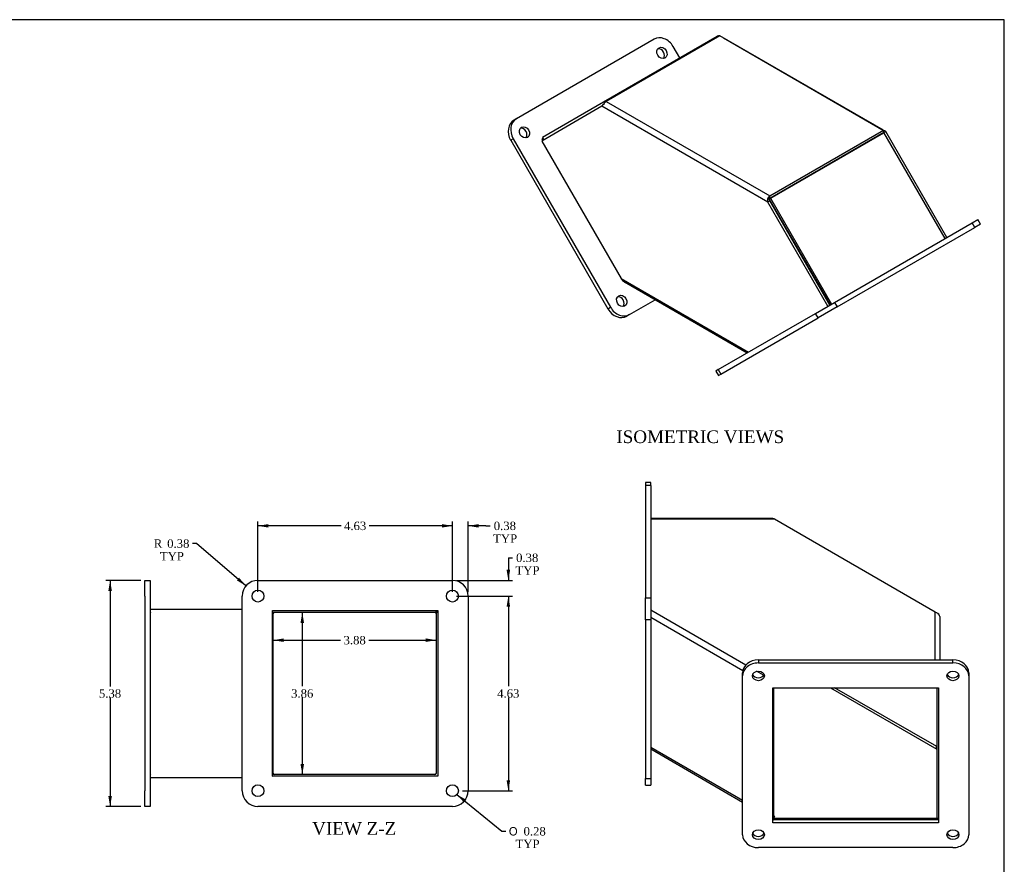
# Model space of a CAD drawing. Header units: inches. Extents: x 0.1 to 47.9, y -0.3 to 31.9.
# Tile 3 of 3: x 24.5 to 47.9, y 11.8 to 31.9. Entities that reach past the tile are written whole.
import ezdxf
from ezdxf.enums import TextEntityAlignment as Align

# ---------------------------------------------------------------- set-up
doc = ezdxf.new("R2010")
doc.units = ezdxf.units.IN
doc.header["$MEASUREMENT"] = 0
for name, color, linetype in [('COM53003', 7, 'Continuous'), ('Default', 7, 'Continuous'), ('FLA00002', 7, 'Continuous')]:
    doc.layers.add(name, color=color, linetype=linetype)
doc.styles.add('SEACAD_Solid_Edge_ANSI1_Symbols', font='txt')
doc.styles.add('SEACAD_Times_New_Roman', font='times.ttf')
doc.dimstyles.new('HAMMOND_(STH_-_42x28)', dxfattribs={"dimtxt": 0.2, "dimasz": 0.25, "dimexe": 0.1, "dimexo": 0.1, "dimgap": 0.05, "dimtad": 0, "dimtih": 1, "dimtoh": 1, "dimzin": 0, "dimdsep": 46, "dimtxsty": 'SEACAD_Times_New_Roman', "dimblk1": '_SE_FILLED', "dimblk2": '_SE_FILLED', "dimsah": 1, "dimcen": 0.1, "dimadec": 0, "dimazin": 0, "dimtfac": 0.8, "dimtofl": 0, "dimtmove": 0, "dimatfit": 3, "dimfxl": 1, "dimtolj": 1, "dimtzin": 0, "dimarcsym": 0})

# ---------------------------------------------------------------- blocks, each defined once
blk = doc.blocks.new('SE4')
at = {"layer": 'COM53003', "color": 7, "linetype": 'Continuous'}
for p, q in [((38.375, 29.953), (41.075, 31.512)), ((41.138, 31.521), (38.437, 29.962)), ((41.087, 31.492), (41.075, 31.512)), ((45.028, 29.275), (41.138, 31.521)), ((41.222, 31.472), (41.223, 31.473)), ((41.223, 31.473), (45.047, 29.265)), ((38.333, 29.846), (36.905, 29.021)), ((36.92, 29.114), (38.375, 29.953)), ((42.28, 27.567), (38.333, 29.846)), ((38.375, 29.953), (38.393, 29.922)), ((38.437, 29.962), (42.328, 27.716)), ((42.328, 27.716), (45.028, 29.275)), ((45.028, 29.275), (45.028, 29.216)), ((36.92, 29.114), (36.956, 29.051)), ((42.328, 27.657), (45.028, 29.216)), ((45.041, 29.223), (42.341, 27.664)), ((45.012, 29.207), (45.013, 29.206)), ((45.028, 29.254), (45.047, 29.265)), ((46.496, 26.704), (45.041, 29.223)), ((46.535, 26.726), (45.082, 29.244)), ((36.905, 29.021), (38.793, 25.752)), ((42.31, 27.631), (42.269, 27.641)), ((42.341, 27.664), (42.305, 27.643)), ((42.305, 27.643), (43.759, 25.124)), ((42.31, 27.631), (42.331, 27.596)), ((42.328, 27.657), (42.328, 27.716)), ((42.341, 27.664), (43.795, 25.144)), ((42.331, 27.596), (42.28, 27.567)), ((43.708, 25.094), (42.28, 27.567)), ((43.758, 25.123), (42.331, 27.596)), ((42.92, 26.576), (42.921, 26.575)), ((42.971, 26.488), (42.972, 26.487)), ((38.793, 25.752), (41.82, 24.004)), ((38.869, 25.671), (41.788, 23.986)), ((43.734, 25.168), (43.733, 25.167))]:
    blk.add_line(p, q, dxfattribs=at)
for centre, radius, start, end in [((41.114, 31.44), 0.0824, 72.2892, 117.7571), ((38.508, 29.73), 0.21, 130.2797, 146.6879), ((38.521, 29.82), 0.164, 120.5447, 154.6255), ((45.226, 28.909), 0.364, 113.343, 120.5432), ((42.469, 27.633), 0.2, 177.7601, 199.3584), ((42.421, 27.581), 0.164, 124.5449, 158.3211)]:
    blk.add_arc(centre, radius, start, end, dxfattribs=at)
blk.add_ellipse((38.869, 25.796), major_axis=(0.076, -0.132), ratio=0.57735, start_param=4.712389, end_param=5.497787, dxfattribs=at)
blk.add_open_spline([(45.082, 29.244), (45.079, 29.249), (45.074, 29.253), (45.063, 29.26), (45.055, 29.263), (45.047, 29.265)], degree=3, knots=[0, 0, 0, 0, 0.5, 0.5, 1, 1, 1, 1], dxfattribs=at)
at = {"layer": 'FLA00002', "color": 7, "linetype": 'Continuous'}
for p, q in [((39.575, 31.439), (36.305, 29.551)), ((40.184, 30.998), (40.028, 31.268)), ((36.242, 29.515), (36.305, 29.551)), ((36.227, 29.073), (36.165, 29.037)), ((36.165, 29.037), (38.477, 25.032)), ((36.227, 29.073), (38.54, 25.068)), ((36.936, 29.086), (36.907, 29.069)), ((36.907, 29.069), (36.927, 29.034)), ((43.866, 25.185), (47.136, 27.073)), ((43.928, 25.077), (47.199, 26.965)), ((47.136, 27.073), (47.273, 27.153)), ((47.199, 26.965), (47.136, 27.073)), ((47.336, 27.044), (47.199, 26.965)), ((47.336, 27.044), (47.273, 27.153)), ((38.869, 25.671), (38.876, 25.66)), ((38.876, 25.66), (38.882, 25.663)), ((38.477, 25.032), (38.54, 25.068)), ((38.992, 24.896), (39.601, 25.248)), ((43.413, 24.924), (43.866, 25.185)), ((43.928, 25.077), (43.476, 24.816)), ((43.866, 25.185), (43.928, 25.077)), ((38.992, 24.896), (38.93, 24.86)), ((41.101, 23.589), (43.413, 24.924)), ((43.476, 24.816), (43.413, 24.924)), ((41.163, 23.48), (43.476, 24.816)), ((41.101, 23.589), (41.041, 23.554)), ((41.041, 23.554), (41.103, 23.446)), ((41.101, 23.589), (41.163, 23.48)), ((41.103, 23.446), (41.163, 23.48))]:
    blk.add_line(p, q, dxfattribs=at)
for centre, major_axis, start_param, end_param in [((39.763, 31.115), (0.187, -0.325), 1.570796, 3.141593), ((39.7, 31.079), (-0.07, 0.122), 3.461574, 5.963204), ((36.43, 29.191), (0.188, -0.325), 3.141593, 4.712389), ((36.492, 29.227), (-0.188, 0.325), 0, 1.570796), ((36.43, 29.191), (-0.07, 0.122), 3.461574, 5.963204), ((38.742, 25.185), (-0.07, 0.122), 3.461574, 5.963204), ((38.805, 25.221), (-0.187, 0.325), 1.570796, 3.141593), ((38.742, 25.185), (0.188, -0.325), 4.712389, 6.283185)]:
    blk.add_ellipse(centre, major_axis=major_axis, ratio=0.816497, start_param=start_param, end_param=end_param, dxfattribs=at)
for centre in [(39.763, 31.115), (36.492, 29.227), (38.805, 25.221)]:
    blk.add_ellipse(centre, major_axis=(-0.07, 0.122), ratio=0.816497, dxfattribs=at)
blk = doc.blocks.new('SE5')
at = {"layer": 'COM53003', "color": 7, "linetype": 'Continuous'}
for p, q in [((42.402, 20.052), (39.495, 20.052)), ((42.437, 20.033), (39.495, 20.033)), ((46.261, 17.825), (42.437, 20.033)), ((41.758, 16.567), (39.495, 17.874)), ((46.261, 16.688), (46.261, 17.825)), ((39.495, 17.732), (39.499, 17.729)), ((41.686, 16.432), (39.495, 17.697)), ((46.323, 17.788), (46.345, 17.775)), ((46.369, 17.717), (46.369, 16.688)), ((42.178, 16.324), (42.014, 16.419)), ((42.42, 12.977), (42.42, 16.028)), ((43.767, 16.028), (46.297, 14.567)), ((46.295, 14.628), (43.869, 16.028)), ((46.295, 16.028), (46.295, 14.628)), ((46.297, 16.028), (46.297, 12.92)), ((41.681, 13.345), (39.495, 14.608)), ((39.499, 14.581), (39.495, 14.583)), ((39.495, 14.571), (41.681, 13.309)), ((46.297, 14.567), (46.287, 14.596)), ((46.287, 14.596), (46.297, 14.585)), ((46.295, 14.628), (46.297, 14.629)), ((42.445, 12.963), (42.4, 12.937)), ((46.297, 12.919), (42.4, 12.919)), ((42.4, 12.893), (42.413, 12.886)), ((42.445, 12.963), (42.42, 12.977)), ((46.297, 12.92), (46.297, 12.919)), ((46.337, 12.92), (46.297, 12.92)), ((46.297, 12.919), (46.297, 12.886))]:
    blk.add_line(p, q, dxfattribs=at)
for centre, radius, start, end in [((46.214, 17.673), 0.159, 46.0269, 72.6586), ((46.287, 17.714), 0.0824, 2.2429, 63.1561), ((46.239, 14.625), 0.0557, 329.1151, 3.1897)]:
    blk.add_arc(centre, radius, start, end, dxfattribs=at)
for centre, major_axis, start_param, end_param in [((39.571, 17.741), (-0.054, -0.0935), 5.15795, 5.497787), ((39.571, 14.652), (-0.054, -0.0935), 5.497787, 5.837624), ((42.522, 12.948), (-0.153, 0), 0.652016, 0.785398), ((42.445, 12.992), (0.018, 0.0312), 2.356194, 3.926991)]:
    blk.add_ellipse(centre, major_axis=major_axis, ratio=0.57735, start_param=start_param, end_param=end_param, dxfattribs=at)
blk.add_open_spline([(42.401, 20.052), (42.407, 20.053), (42.413, 20.051), (42.425, 20.044), (42.431, 20.039), (42.437, 20.033)], degree=3, knots=[0, 0, 0, 0, 0.5, 0.5, 1, 1, 1, 1], dxfattribs=at)
at = {"layer": 'FLA00002', "color": 7, "linetype": 'Continuous'}
for p, q in [((39.37, 20.905), (39.37, 20.836)), ((39.495, 20.905), (39.37, 20.905)), ((39.495, 20.836), (39.495, 20.905)), ((39.37, 20.836), (39.37, 18.166)), ((39.495, 20.836), (39.37, 20.836)), ((39.495, 20.836), (39.495, 18.166)), ((39.37, 18.166), (39.495, 18.166)), ((39.37, 17.643), (39.37, 18.166)), ((39.495, 18.166), (39.495, 17.643)), ((39.37, 17.643), (39.37, 13.867)), ((39.495, 17.643), (39.37, 17.643)), ((39.495, 17.643), (39.495, 13.867)), ((42.056, 16.688), (46.681, 16.688)), ((42.056, 16.688), (42.056, 16.615)), ((46.681, 16.615), (46.681, 16.688)), ((42.056, 16.615), (46.681, 16.615)), ((41.681, 16.309), (41.681, 16.381)), ((41.681, 12.533), (41.681, 16.309)), ((47.056, 16.381), (47.056, 16.309)), ((47.056, 16.309), (47.056, 12.533)), ((42.4, 12.814), (42.4, 16.028)), ((42.4, 16.028), (46.337, 16.028)), ((46.337, 16.028), (46.337, 12.814)), ((39.37, 13.867), (39.495, 13.867)), ((39.37, 13.708), (39.37, 13.867)), ((39.495, 13.867), (39.495, 13.708)), ((39.37, 13.708), (39.495, 13.708)), ((46.337, 12.886), (42.4, 12.886)), ((46.337, 12.814), (42.4, 12.814)), ((46.681, 12.227), (42.056, 12.227))]:
    blk.add_line(p, q, dxfattribs=at)
for centre, major_axis, start_param, end_param in [((42.056, 16.381), (-0.375, 0), 4.712389, 6.283185), ((46.681, 16.381), (-0.375, 0), 3.141593, 4.712389), ((42.056, 16.309), (0.375, 0), 1.570796, 3.141593), ((46.681, 16.309), (0.375, 0), 0, 1.570796), ((42.056, 16.381), (0.141, 0), 3.461574, 5.963204), ((46.681, 16.381), (0.141, 0), 3.461574, 5.963204), ((42.056, 12.533), (-0.375, 0), 0, 1.570796), ((42.056, 12.605), (0.141, 0), 3.461574, 5.963204), ((46.681, 12.605), (0.141, 0), 3.461574, 5.963204), ((46.681, 12.533), (-0.375, 0), 1.570796, 3.141593)]:
    blk.add_ellipse(centre, major_axis=major_axis, ratio=0.816497, start_param=start_param, end_param=end_param, dxfattribs=at)
for centre in [(42.056, 16.309), (46.681, 16.309), (42.056, 12.533), (46.681, 12.533)]:
    blk.add_ellipse(centre, major_axis=(0.141, 0), ratio=0.816497, dxfattribs=at)
blk = doc.blocks.new('SE9')
at = {"layer": 'COM53003', "color": 7, "linetype": 'Continuous'}
for p, q in [((27.593, 17.891), (29.78, 17.891)), ((27.593, 17.819), (27.597, 17.819)), ((27.593, 17.818), (27.597, 17.818)), ((30.499, 17.819), (34.396, 17.819)), ((34.385, 17.812), (34.396, 17.819)), ((34.396, 17.819), (34.396, 17.86)), ((34.396, 17.833), (34.409, 17.86)), ((34.396, 17.818), (34.396, 13.999)), ((34.436, 17.818), (34.396, 17.818)), ((30.518, 13.999), (30.518, 17.783)), ((34.393, 17.783), (34.393, 13.985)), ((34.393, 17.783), (34.396, 17.783)), ((27.597, 13.963), (27.593, 13.963)), ((27.593, 13.891), (29.78, 13.891)), ((34.36, 13.963), (30.499, 13.963)), ((34.368, 13.964), (30.538, 13.964))]:
    blk.add_line(p, q, dxfattribs=at)
for centre, radius, start, end in [((34.352, 17.787), 0.041, 353.2375, 36.6329), ((34.319, 17.79), 0.125, 20.8385, 34.0004), ((34.36, 13.999), 0.036, 270, 0)]:
    blk.add_arc(centre, radius, start, end, dxfattribs=at)
for centre, major_axis, start_param, end_param in [((27.669, 17.783), (0, 0.108), 1.230959, 1.570796), ((30.62, 17.783), (0.153, 0), -3.935307, -3.793608), ((30.544, 17.783), (0, -0.036), 3.141593, 4.712389), ((27.669, 13.999), (0, 0.108), 1.570796, 1.910633), ((30.62, 13.999), (0.153, 0), 3.793608, 3.92219), ((30.544, 13.999), (0, -0.036), 4.712389, 6.283185)]:
    blk.add_ellipse(centre, major_axis=major_axis, ratio=0.707107, start_param=start_param, end_param=end_param, dxfattribs=at)
at = {"layer": 'FLA00002', "color": 7, "linetype": 'Continuous'}
for p, q in [((27.468, 18.578), (27.593, 18.578)), ((27.468, 18.203), (27.468, 18.578)), ((27.593, 18.578), (27.593, 18.203)), ((30.155, 18.579), (34.78, 18.579)), ((27.468, 18.203), (27.468, 13.578)), ((27.593, 18.203), (27.593, 13.578)), ((29.78, 13.579), (29.78, 18.204)), ((35.155, 18.204), (35.155, 13.579)), ((30.499, 13.923), (30.499, 17.86)), ((30.499, 17.86), (34.436, 17.86)), ((34.436, 17.86), (34.436, 13.923)), ((34.436, 13.923), (30.499, 13.923)), ((27.468, 13.203), (27.468, 13.578)), ((27.593, 13.578), (27.593, 13.203)), ((27.593, 13.203), (27.468, 13.203)), ((34.78, 13.204), (30.155, 13.204))]:
    blk.add_line(p, q, dxfattribs=at)
for centre in [(30.155, 18.204), (34.78, 18.204), (30.155, 13.579), (34.78, 13.579)]:
    blk.add_circle(centre, 0.141, dxfattribs=at)
for centre, start, end in [((30.155, 18.204), 90, 180), ((34.78, 18.204), 0, 90), ((30.155, 13.579), 180, 270), ((34.78, 13.579), 270, 0)]:
    blk.add_arc(centre, 0.375, start, end, dxfattribs=at)
blk = doc.blocks.new('DMBLK3847')
at = {"layer": 'Default', "linetype": 'Continuous', "transparency": 16777216}
for points in [[(31.251, 17.569), (31.21, 17.819), (31.168, 17.569)], [(31.251, 14.213), (31.168, 14.213), (31.21, 13.963)]]:
    blk.add_hatch(color=7, dxfattribs=at).paths.add_polyline_path(points)
at = {"layer": 'Default', "color": 7, "linetype": 'Continuous', "transparency": 16777216}
for p, q in [((31.21, 17.819), (31.21, 16.061)), ((31.21, 15.791), (31.21, 13.963))]:
    blk.add_line(p, q, dxfattribs=at)
at = {"layer": 'Default', "color": 7, "linetype": 'Continuous', "transparency": 16777216, "style": 'SEACAD_Times_New_Roman'}
blk.add_text('3.86', height=0.2, dxfattribs=at).set_placement((30.944, 15.991), align=Align.TOP_LEFT)
blk = doc.blocks.new('_SE_FILLED')
at = {"color": 0}
blk.add_line((0, 0), (-1, 0), dxfattribs=at)
blk.add_solid([(0, 0), (-1, -0.1665), (-1, 0.1665), (0, 0)], dxfattribs=at)
blk = doc.blocks.new('DMBLK3848')
at = {"layer": 'Default', "linetype": 'Continuous', "transparency": 16777216}
for points in [[(30.768, 17.115), (30.768, 17.199), (30.518, 17.157)], [(34.146, 17.115), (34.396, 17.157), (34.146, 17.199)]]:
    blk.add_hatch(color=7, dxfattribs=at).paths.add_polyline_path(points)
at = {"layer": 'Default', "color": 7, "linetype": 'Continuous', "transparency": 16777216}
for p, q in [((30.518, 17.157), (32.121, 17.157)), ((32.792, 17.157), (34.396, 17.157))]:
    blk.add_line(p, q, dxfattribs=at)
at = {"layer": 'Default', "color": 7, "linetype": 'Continuous', "transparency": 16777216, "style": 'SEACAD_Times_New_Roman'}
blk.add_text('3.88', height=0.2, dxfattribs=at).set_placement((32.191, 17.257), align=Align.TOP_LEFT)
blk = doc.blocks.new('DMBLK3857')
at = {"layer": 'Default', "linetype": 'Continuous', "transparency": 16777216}
for points in [[(26.598, 18.328), (26.682, 18.328), (26.64, 18.578)], [(26.598, 13.453), (26.64, 13.203), (26.682, 13.453)]]:
    blk.add_hatch(color=7, dxfattribs=at).paths.add_polyline_path(points)
at = {"layer": 'Default', "color": 7, "linetype": 'Continuous', "transparency": 16777216}
for p, q in [((27.368, 18.578), (26.54, 18.578)), ((26.64, 18.578), (26.64, 16.06)), ((26.64, 15.79), (26.64, 13.203)), ((27.368, 13.203), (26.54, 13.203))]:
    blk.add_line(p, q, dxfattribs=at)
at = {"layer": 'Default', "color": 7, "linetype": 'Continuous', "transparency": 16777216, "style": 'SEACAD_Times_New_Roman'}
blk.add_text('5.38', height=0.2, dxfattribs=at).set_placement((26.374, 15.99), align=Align.TOP_LEFT)
blk = doc.blocks.new('DMBLK3863')
at = {"layer": 'Default', "linetype": 'Continuous', "transparency": 16777216}
for points in [[(34.53, 19.916), (34.53, 19.833), (34.78, 19.874)], [(35.405, 19.916), (35.155, 19.874), (35.405, 19.833)]]:
    blk.add_hatch(color=7, dxfattribs=at).paths.add_polyline_path(points)
at = {"layer": 'Default', "color": 7, "linetype": 'Continuous', "transparency": 16777216}
for p, q in [((34.78, 18.304), (34.78, 19.974)), ((35.155, 18.304), (35.155, 19.974)), ((34.78, 19.874), (34.28, 19.874)), ((35.578, 19.874), (35.155, 19.874)), ((35.578, 19.874), (35.678, 19.874))]:
    blk.add_line(p, q, dxfattribs=at)
at = {"layer": 'Default', "color": 7, "linetype": 'Continuous', "transparency": 16777216, "style": 'SEACAD_Times_New_Roman'}
for s, p in [('0.38', (35.763, 19.974)), ('TYP', (35.748, 19.674))]:
    blk.add_text(s, height=0.2, dxfattribs=at).set_placement(p, align=Align.TOP_LEFT)
blk = doc.blocks.new('DMBLK3864')
at = {"layer": 'Default', "linetype": 'Continuous', "transparency": 16777216}
for points in [[(30.405, 19.916), (30.155, 19.874), (30.405, 19.833)], [(34.53, 19.916), (34.53, 19.833), (34.78, 19.874)]]:
    blk.add_hatch(color=7, dxfattribs=at).paths.add_polyline_path(points)
at = {"layer": 'Default', "color": 7, "linetype": 'Continuous', "transparency": 16777216}
for p, q in [((30.155, 18.304), (30.155, 19.974)), ((34.78, 18.304), (34.78, 19.974)), ((32.132, 19.874), (30.155, 19.874)), ((34.78, 19.874), (32.802, 19.874))]:
    blk.add_line(p, q, dxfattribs=at)
at = {"layer": 'Default', "color": 7, "linetype": 'Continuous', "transparency": 16777216, "style": 'SEACAD_Times_New_Roman'}
blk.add_text('4.63', height=0.2, dxfattribs=at).set_placement((32.202, 19.974), align=Align.TOP_LEFT)
blk = doc.blocks.new('DMBLK3865')
at = {"layer": 'Default', "linetype": 'Continuous', "transparency": 16777216}
for points in [[(36.152, 18.829), (36.068, 18.829), (36.11, 18.579)], [(36.152, 17.954), (36.11, 18.204), (36.068, 17.954)]]:
    blk.add_hatch(color=7, dxfattribs=at).paths.add_polyline_path(points)
at = {"layer": 'Default', "color": 7, "linetype": 'Continuous', "transparency": 16777216}
for p, q in [((36.11, 19.115), (36.21, 19.115)), ((36.11, 19.115), (36.11, 18.579)), ((34.88, 18.579), (36.21, 18.579)), ((34.88, 18.204), (36.21, 18.204)), ((36.11, 18.204), (36.11, 17.704))]:
    blk.add_line(p, q, dxfattribs=at)
at = {"layer": 'Default', "color": 7, "linetype": 'Continuous', "transparency": 16777216, "style": 'SEACAD_Times_New_Roman'}
for s, p in [('0.38', (36.294, 19.215)), ('TYP', (36.28, 18.915))]:
    blk.add_text(s, height=0.2, dxfattribs=at).set_placement(p, align=Align.TOP_LEFT)
blk = doc.blocks.new('DMBLK3866')
at = {"layer": 'Default', "linetype": 'Continuous', "transparency": 16777216}
for points in [[(36.152, 17.954), (36.11, 18.204), (36.068, 17.954)], [(36.152, 13.829), (36.068, 13.829), (36.11, 13.579)]]:
    blk.add_hatch(color=7, dxfattribs=at).paths.add_polyline_path(points)
at = {"layer": 'Default', "color": 7, "linetype": 'Continuous', "transparency": 16777216}
for p, q in [((34.88, 18.204), (36.21, 18.204)), ((36.11, 18.204), (36.11, 16.061)), ((36.11, 15.791), (36.11, 13.579)), ((35.02, 13.579), (36.21, 13.579))]:
    blk.add_line(p, q, dxfattribs=at)
at = {"layer": 'Default', "color": 7, "linetype": 'Continuous', "transparency": 16777216, "style": 'SEACAD_Times_New_Roman'}
blk.add_text('4.63', height=0.2, dxfattribs=at).set_placement((35.844, 15.991), align=Align.TOP_LEFT)
blk = doc.blocks.new('DMBLK3867')
at = {"layer": 'Default', "linetype": 'Continuous', "transparency": 16777216}
blk.add_hatch(color=7, dxfattribs=at).paths.add_polyline_path([(29.653, 18.579), (29.87, 18.448), (29.707, 18.642)])
at = {"layer": 'Default', "color": 7, "linetype": 'Continuous', "transparency": 16777216}
for p, q in [((28.698, 19.453), (28.598, 19.453)), ((29.87, 18.448), (28.698, 19.453))]:
    blk.add_line(p, q, dxfattribs=at)
at = {"layer": 'Default', "color": 7, "linetype": 'Continuous', "transparency": 16777216, "style": 'SEACAD_Times_New_Roman'}
for s, p in [('R', (27.678, 19.553)), ('0.38', (27.997, 19.553)), ('TYP', (27.824, 19.253))]:
    blk.add_text(s, height=0.2, dxfattribs=at).set_placement(p, align=Align.TOP_LEFT)
blk = doc.blocks.new('DMBLK3868')
at = {"layer": 'Default', "linetype": 'Continuous', "transparency": 16777216}
blk.add_hatch(color=7, dxfattribs=at).paths.add_polyline_path([(35.108, 13.363), (34.888, 13.489), (35.055, 13.298)])
at = {"layer": 'Default', "color": 7, "linetype": 'Continuous', "transparency": 16777216}
for p, q in [((34.888, 13.489), (35.952, 12.615)), ((35.952, 12.615), (36.052, 12.615))]:
    blk.add_line(p, q, dxfattribs=at)
for s, style, p in [('O', 'SEACAD_Solid_Edge_ANSI1_Symbols', (36.122, 12.715)), ('0.28', 'SEACAD_Times_New_Roman', (36.471, 12.715)), ('TYP', 'SEACAD_Times_New_Roman', (36.282, 12.415))]:
    blk.add_text(s, height=0.2, dxfattribs=dict(at, style=style)).set_placement(p, align=Align.TOP_LEFT)
blk = doc.blocks.new('BORDER')
at = {"layer": 'Default', "color": 7, "linetype": 'Continuous'}
for p, q in [((0, 27.86), (-41.86, 27.86)), ((0, 0), (0, 27.86))]:
    blk.add_line(p, q, dxfattribs=at)

msp = doc.modelspace()

# ---------------------------------------------------------------- block references
at = {"layer": 'Default', "color": 7, "xscale": 1.142, "yscale": 1.142, "zscale": 1.142}
msp.add_blockref('BORDER', (47.903, 0.088), dxfattribs=at)
at = {"layer": 'Default'}
for name in ['SE4', 'SE5', 'SE9']:
    msp.add_blockref(name, (0, 0), dxfattribs=at)

# ---------------------------------------------------------------- texts
at = {"layer": 'Default', "color": 7, "linetype": 'Continuous', "style": 'SEACAD_Times_New_Roman'}
for s, p in [('ISOMETRIC VIEWS', (38.678, 22.142)), ('VIEW Z-Z', (31.444, 12.832))]:
    msp.add_text(s, height=0.3, dxfattribs=at).set_placement(p, align=Align.TOP_LEFT)

# ---------------------------------------------------------------- dimensions: what is measured, and where the dimension line sits
at = {"layer": 'Default', "color": 7, "linetype": 'Continuous'}
for base, p1, p2, angle, picture, middle, dimtype in [((34.779579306, 19.874437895), (34.779579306, 18.203538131), (30.154579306, 18.203538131), 180, 'DMBLK3864', (32.467079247, 19.874437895), 161), ((26.63985644, 13.202538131), (27.592858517, 18.577538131), (27.467858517, 13.202538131), 90, 'DMBLK3857', (26.63985644, 15.89003803), 160), ((36.109891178, 13.578538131), (34.779579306, 18.203538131), (34.920079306, 13.578538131), 90, 'DMBLK3866', (36.109891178, 15.891038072), 160), ((31.21, 17.819), (30.476, 17.819), (30.476, 13.963), 270, 'DMBLK3847', (31.21, 15.891), 161)]:
    dim = msp.add_linear_dim(base=base, p1=p1, p2=p2, angle=angle, text='\\A1;<>', dimstyle='HAMMOND_(STH_-_42x28)', dxfattribs=at)
    dim.commit()
    dim.dimension.update_dxf_attribs({"geometry": picture, "text_midpoint": middle, "dimtype": dimtype})
dim = msp.add_linear_dim(base=(34.779579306, 19.874437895), p1=(35.154579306, 18.203538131), p2=(34.779579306, 18.203538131), text='\\A1;<>\\PTYP', dimstyle='HAMMOND_(STH_-_42x28)', override={"dimtmove": 1}, dxfattribs=at)
dim.commit()
dim.dimension.update_dxf_attribs({"geometry": 'DMBLK3863', "text_midpoint": (35.67847371, 19.874437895), "dimtype": 160})
dim = msp.add_radius_dim(center=(30.155, 18.204), mpoint=(29.87, 18.448), text='\\A1;<>\\PTYP', dimstyle='HAMMOND_(STH_-_42x28)', dxfattribs=at)
dim.commit()
dim.dimension.update_dxf_attribs({"geometry": 'DMBLK3867', "text_midpoint": (28.598, 19.453), "dimtype": 164})
dim = msp.add_linear_dim(base=(36.109891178, 18.578538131), p1=(34.779579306, 18.578538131), p2=(34.779579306, 18.203538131), angle=270, text='\\A1;<>\\PTYP', dimstyle='HAMMOND_(STH_-_42x28)', override={"dimtmove": 1}, dxfattribs=at)
dim.commit()
dim.dimension.update_dxf_attribs({"geometry": 'DMBLK3865', "text_midpoint": (36.209891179, 19.115270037), "dimtype": 161})
dim = msp.add_linear_dim(base=(34.396, 17.157), p1=(30.518, 17.783), p2=(34.396, 17.818), text='\\A1;<>', dimstyle='HAMMOND_(STH_-_42x28)', dxfattribs=at)
dim.commit()
dim.dimension.update_dxf_attribs({"geometry": 'DMBLK3848', "text_midpoint": (32.457, 17.157), "dimtype": 160})
dim = msp.add_diameter_dim_2p(p1=(34.671, 13.668), p2=(34.888, 13.489), text='\\A1;<>\\PTYP', dimstyle='HAMMOND_(STH_-_42x28)', dxfattribs=at)
dim.commit()
dim.dimension.update_dxf_attribs({"geometry": 'DMBLK3868', "text_midpoint": (36.052, 12.615), "dimtype": 163})

doc.saveas('drawing.dxf')
